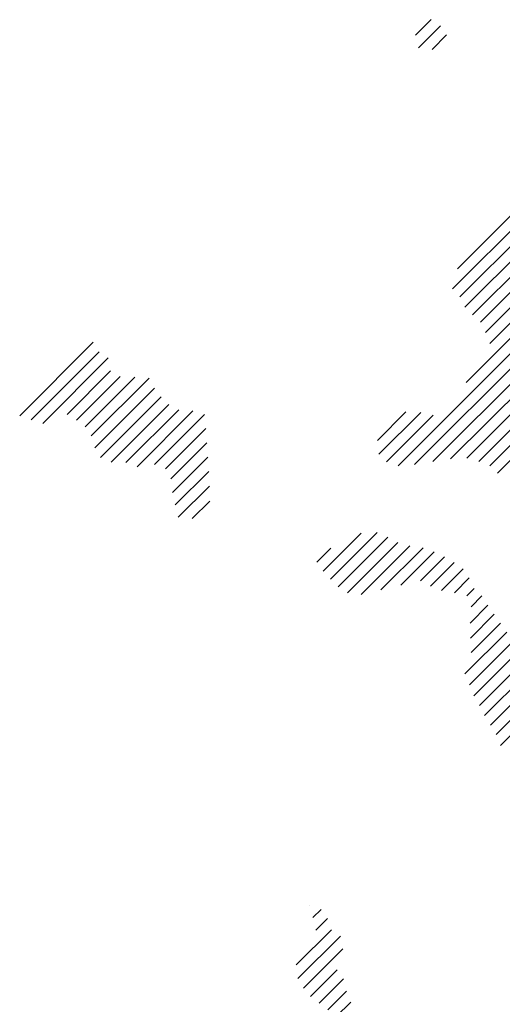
# Model space of a CAD drawing. Extents: x 203699 to 220411, y 773522 to 804778.
# Tile 2 of 7: x 203699 to 209276, y 783969 to 795355. Entities that reach past the tile are written whole.
import ezdxf

# ---------------------------------------------------------------- set-up
doc = ezdxf.new("R2010")
doc.units = 0
doc.header["$LTSCALE"] = 1000
doc.layers.get('0').update_dxf_attribs({"linetype": 'CONTINUOUS'})
doc.layers.add('WETFILL', color=8, linetype='CONTINUOUS')

# ---------------------------------------------------------------- blocks, each defined once
blk = doc.blocks.new('*X')
at = {"color": 0}
for p, q in [((208275, 795174), (208456, 795355)), ((208307, 795029), (208561, 795283)), ((208466, 795011), (208633, 795178)), ((209132, 790197), (212196, 793261)), ((208702, 792242), (209589, 793129)), ((208757, 792474), (209413, 793129)), ((208786, 792150), (209765, 793128)), ((208845, 792032), (209941, 793128)), ((208932, 791941), (210208, 793217)), ((209024, 791857), (210333, 793166)), ((209083, 791739), (210503, 793159)), ((209132, 791611), (210690, 793169)), ((209222, 790110), (212165, 793054)), ((208858, 791161), (210392, 792694)), ((208071, 790196), (210431, 792556)), ((208262, 790211), (210431, 792380)), ((208475, 790247), (210442, 792214)), ((208679, 790275), (210474, 792069)), ((208868, 790286), (210648, 792067)), ((209004, 790246), (210812, 792054)), ((203699, 790774), (204549, 791624)), ((203831, 790729), (204617, 791515)), ((203965, 790687), (204722, 791444)), ((204246, 790791), (204748, 791293)), ((204356, 790724), (204860, 791229)), ((204454, 790645), (205028, 791220)), ((204526, 790541), (205196, 791211)), ((204566, 790404), (205257, 791095)), ((204631, 790292), (205332, 790993)), ((204754, 790238), (205421, 790906)), ((204926, 790234), (205537, 790844)), ((205055, 790186), (205700, 790831)), ((205256, 790210), (205833, 790788)), ((207834, 790490), (208163, 790819)), ((207851, 790331), (208333, 790812)), ((207939, 790241), (208479, 790782)), ((205383, 790160), (205851, 790628)), ((205446, 790047), (205862, 790462)), ((205464, 789888), (205872, 790296)), ((205497, 789744), (205883, 790130)), ((205530, 789601), (205891, 789961)), ((205693, 789586), (205896, 789789)), ((207207, 788979), (207646, 789418)), ((207291, 788886), (207829, 789424)), ((207378, 788797), (207952, 789371)), ((207486, 788727), (208068, 789310)), ((207644, 788709), (208206, 789271)), ((207131, 789080), (207296, 789245)), ((207872, 788760), (208360, 789248)), ((208104, 788815), (208490, 789201)), ((208331, 788865), (208607, 789142)), ((208447, 788804), (208719, 789077)), ((208575, 788756), (208825, 789006)), ((208722, 788726), (208894, 788899)), ((208865, 788692), (208951, 788778)), ((208915, 788566), (209041, 788692)), ((208903, 788377), (209111, 788585)), ((208907, 788204), (209183, 788480)), ((208917, 788037), (209256, 788377)), ((208845, 787789), (209330, 788273)), ((208896, 787663), (209402, 788169)), ((208948, 787538), (209466, 788056)), ((209012, 787426), (209522, 787935)), ((209071, 787308), (209576, 787813)), ((209138, 787198), (209613, 787673)), ((209206, 787089), (209616, 787499)), ((209254, 786960), (209603, 787309)), ((207047, 785106), (207048, 785108)), ((207088, 784971), (207182, 785065)), ((207120, 784827), (207256, 784963)), ((206895, 784424), (207302, 784832)), ((206914, 784266), (207405, 784758)), ((206980, 784156), (207434, 784610)), ((207059, 784059), (207368, 784367)), ((207160, 783983), (207441, 784263)), ((207261, 783907), (207476, 784122)), ((207358, 783827), (207525, 783994))]:
    blk.add_line(p, q, dxfattribs=at)

msp = doc.modelspace()

# ---------------------------------------------------------------- block references
at = {"layer": 'WETFILL', "color": 0}
msp.add_blockref('*X', (0, 0), dxfattribs=at)
msp.add_blockref('*X', (0, 0), dxfattribs=at)
msp.add_blockref('*X', (0, 0), dxfattribs=at)
msp.add_blockref('*X', (0, 0), dxfattribs=at)
msp.add_blockref('*X', (0, 0), dxfattribs=at)
msp.add_blockref('*X', (0, 0), dxfattribs=at)
msp.add_blockref('*X', (0, 0), dxfattribs=at)
msp.add_blockref('*X', (0, 0), dxfattribs=at)
msp.add_blockref('*X', (0, 0), dxfattribs=at)
msp.add_blockref('*X', (0, 0), dxfattribs=at)

doc.saveas('drawing.dxf')
